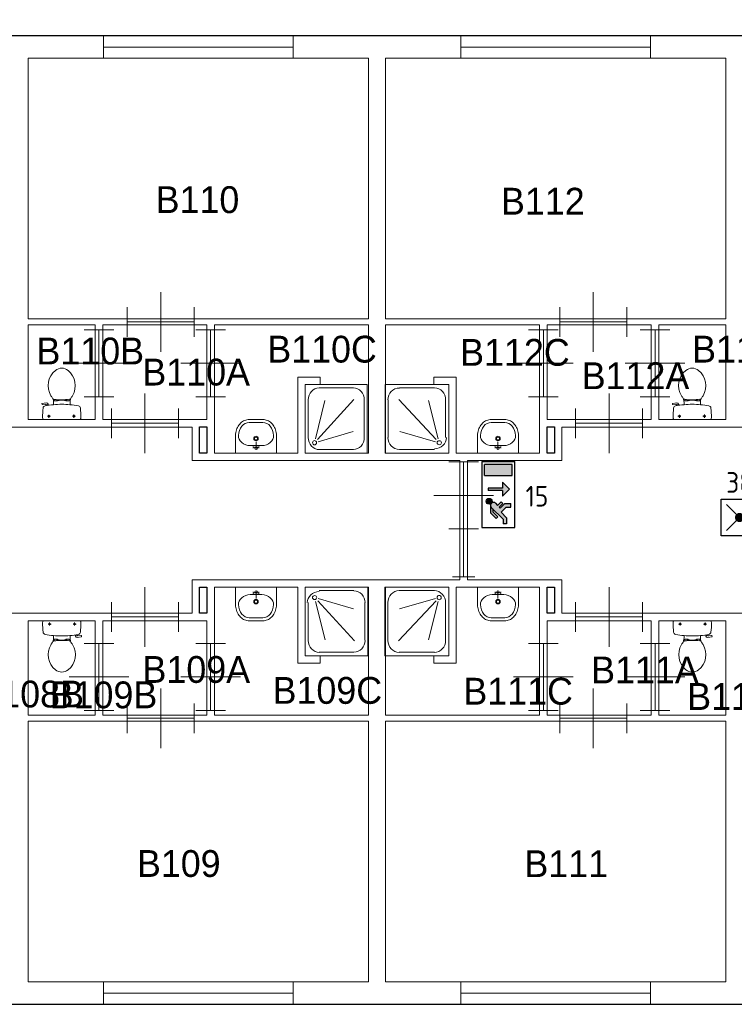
# Model space of a CAD drawing. Header units: millimetres. Extents: x 0 to 597, y 0 to 420.
# Tile 4 of 18: x 162 to 225, y 90 to 176. Entities that reach past the tile are written whole.
import ezdxf
from ezdxf.enums import TextEntityAlignment as Align

# ---------------------------------------------------------------- set-up
doc = ezdxf.new("R2010")
doc.units = ezdxf.units.MM
doc.header["$LTSCALE"] = 100
for name, color, linetype in [('BINNENMUUR', 7, 'Continuous'), ('BOUWKUNDE', 7, 'Continuous'), ('BUITENMUUR', 7, 'Continuous'), ('EL6350--Noodverlichting', 3, 'Continuous'), ('SANITAIR', 7, 'Continuous')]:
    doc.layers.add(name, color=color, linetype=linetype)
doc.layers.add('LABEL', color=7, linetype='Continuous', lineweight=0)
doc.styles.add('dgn175', font='dgn175.shx')
doc.styles.add('ISO18', font='ISO.shx', dxfattribs={"width": 0.9, "height": 1.8})

# ---------------------------------------------------------------- blocks, each defined once
blk = doc.blocks.new('223')
at = {"layer": 'SANITAIR', "color": 7, "linetype": 'Continuous', "lineweight": 0}
for p, q in [((-0.664, 0.874), (-0.193, 0.874)), ((-0.814, 0.207), (-0.814, 0.713)), ((-0.672, 0.721), (-0.171, 0.183)), ((-0.142, 0.192), (-0.271, 0.708)), ((-0.043, 0.713), (-0.043, 0.207)), ((-0.179, 0.153), (-0.66, 0.291)), ((-0.193, 0.046), (-0.664, 0.046))]:
    blk.add_line(p, q, dxfattribs=at)
at = {"layer": 'SANITAIR', "color": 7, "linetype": 'Continuous', "lineweight": 0, "flags": 128}
blk.add_lwpolyline([(-0.857, 0), (0, 0), (0, 0.92), (-0.857, 0.92), (-0.857, 0)], close=True, dxfattribs=at)
at = {"layer": 'SANITAIR', "color": 7, "linetype": 'Continuous', "lineweight": 0}
for centre, major_axis, ratio, start_param, end_param in [((-0.665, 0.714), (0, 0.159), 0.95848, 0, 1.570796), ((-0.193, 0.714), (0, 0.161), 0.931522, 4.712389, 6.283185), ((-0.665, 0.208), (0, 0.159), 0.95848, 1.570796, 3.141593), ((-0.193, 0.208), (0.161, 0), 0.935639, 4.712389, 6.283185)]:
    blk.add_ellipse(centre, major_axis=major_axis, ratio=ratio, start_param=start_param, end_param=end_param, dxfattribs=at)
blk.add_ellipse((-0.129, 0.139), major_axis=(0.0289, 0), ratio=0.935639, dxfattribs=at)
blk = doc.blocks.new('22323')
at = {"layer": 'SANITAIR', "color": 7, "linetype": 'Continuous', "lineweight": 0}
for p, q in [((0.19, -0.046), (0.654, -0.046)), ((0.042, -0.713), (0.042, -0.207)), ((0.14, -0.192), (0.267, -0.708)), ((0.662, -0.721), (0.168, -0.183)), ((0.176, -0.153), (0.65, -0.291)), ((0.802, -0.207), (0.802, -0.713)), ((0.654, -0.874), (0.19, -0.874))]:
    blk.add_line(p, q, dxfattribs=at)
at = {"layer": 'SANITAIR', "color": 7, "linetype": 'Continuous', "lineweight": 0, "flags": 128}
blk.add_lwpolyline([(0.844, 0), (0, 0), (0, -0.92), (0.844, -0.92), (0.844, 0)], close=True, dxfattribs=at)
at = {"layer": 'SANITAIR', "color": 7, "linetype": 'Continuous', "lineweight": 0}
for centre, major_axis, ratio, start_param, end_param in [((0.19, -0.208), (-0.161, 0), 0.922328, 4.712389, 6.283185), ((0.654, -0.208), (0, -0.158), 0.949786, 1.570796, 3.141593), ((0.19, -0.714), (0, -0.161), 0.91739, 4.712389, 6.283185), ((0.654, -0.714), (0, -0.158), 0.949786, 0, 1.570796)]:
    blk.add_ellipse(centre, major_axis=major_axis, ratio=ratio, start_param=start_param, end_param=end_param, dxfattribs=at)
blk.add_ellipse((0.127, -0.139), major_axis=(-0.0289, 0), ratio=0.922328, dxfattribs=at)
blk = doc.blocks.new('2202')
at = {"layer": 'SANITAIR', "color": 7, "linetype": 'Continuous', "lineweight": 0}
for p, q in [((-0.101, 0.27), (-0.101, 0.25)), ((-0.067, 0.25), (-0.067, 0.267)), ((-0.057, 0.25), (-0.057, 0.266)), ((0.057, 0.25), (0.057, 0.267)), ((0.067, 0.25), (0.067, 0.268)), ((0.101, 0.271), (0.101, 0.25)), ((-0.264, 0.204), (-0.266, 0.21)), ((-0.262, 0.216), (-0.21, 0.224)), ((-0.222, 0.205), (-0.259, 0.2)), ((-0.211, 0.197), (-0.208, 0.187)), ((-0.181, 0.202), (-0.21, 0.196)), ((-0.178, 0.192), (-0.183, 0.206)), ((-0.111, 0.23), (-0.111, 0.2)), ((-0.101, 0.25), (-0.057, 0.25)), ((-0.057, 0.255), (-0.035, 0.255)), ((-0.035, 0.255), (-0.035, 0.26)), ((0.035, 0.26), (-0.035, 0.26)), ((0.035, 0.255), (0.035, 0.26)), ((0.057, 0.255), (0.035, 0.255)), ((0.101, 0.25), (0.057, 0.25)), ((0.111, 0.2), (0.111, 0.23)), ((-0.248, 0), (0.248, 0)), ((-0.193, 0.045), (-0.152, 0.045)), ((-0.173, 0.065), (-0.173, 0.025)), ((0.143, 0.045), (0.184, 0.045)), ((0.163, 0.066), (0.163, 0.024))]:
    blk.add_line(p, q, dxfattribs=at)
for centre in [(-0.173, 0.045), (0.163, 0.045)]:
    blk.add_circle(centre, 0.012, dxfattribs=at)
for centre, radius, start, end in [((0, 0.555), 0.135, 50.8792, 129.1208), ((0.08, 0.456), 0.263, 129.1208, 211.0923), ((-0.081, 0.456), 0.263, 328.9077, 50.8792), ((0.241, 0.553), 0.45, 211.0923, 213.8429), ((-0.24, 0.231), 0.129, 0, 33.8429), ((-0.099, 0.29), 0.02, 217.7817, 264.3005), ((-0.009, 1.191), 0.926, 264.3005, 276.9358), ((0.1, 0.292), 0.02, 276.9358, 322.58), ((0.24, 0.231), 0.129, 146.1571, 180), ((-0.241, 0.553), 0.45, 326.1571, 328.9077), ((-0.262, 0.212), 0.005, 98.4779, 195.7398), ((-0.26, 0.205), 0.005, 195.7398, 277.2238), ((0.892, 0.028), 1.15, 173.6509, 180), ((-0.217, 0.151), 0.0335, 100.7271, 173.6509), ((0, -0.995), 1.2, 95.3019, 100.7271), ((-0.221, 0.195), 0.01, 11.8886, 97.2238), ((-0.207, 0.2), 0.025, 15.9272, 98.4779), ((0, -0.992), 1.197, 84.6981, 95.3019), ((0, -0.995), 1.2, 79.2904, 84.6981), ((0.217, 0.151), 0.034, 6.3309, 79.2904), ((-0.893, 0.028), 1.15, 0, 6.3309), ((-0.214, 0.027), 0.0434, 178.9808, 218.2302), ((0.214, 0.027), 0.0434, 321.7698, 1.0192)]:
    blk.add_arc(centre, radius, start, end, dxfattribs=at)
blk = doc.blocks.new('22014')
at = {"layer": 'SANITAIR', "color": 7, "linetype": 'Continuous', "lineweight": 0}
for p, q in [((0.248, 0), (-0.248, 0)), ((-0.143, -0.045), (-0.184, -0.045)), ((-0.163, -0.066), (-0.163, -0.024)), ((0.193, -0.045), (0.152, -0.045)), ((0.173, -0.065), (0.173, -0.025)), ((-0.111, -0.2), (-0.111, -0.23)), ((-0.101, -0.25), (-0.057, -0.25)), ((-0.101, -0.271), (-0.101, -0.25)), ((-0.067, -0.25), (-0.067, -0.268)), ((-0.057, -0.25), (-0.057, -0.267)), ((-0.057, -0.255), (-0.035, -0.255)), ((-0.035, -0.255), (-0.035, -0.26)), ((-0.035, -0.26), (0.035, -0.26)), ((0.057, -0.255), (0.035, -0.255)), ((0.035, -0.255), (0.035, -0.26)), ((0.101, -0.25), (0.057, -0.25)), ((0.057, -0.25), (0.057, -0.266)), ((0.067, -0.25), (0.067, -0.267)), ((0.101, -0.27), (0.101, -0.25)), ((0.111, -0.23), (0.111, -0.2)), ((0.178, -0.192), (0.183, -0.206)), ((0.181, -0.202), (0.21, -0.196)), ((0.211, -0.197), (0.208, -0.187)), ((0.262, -0.216), (0.21, -0.224)), ((0.222, -0.205), (0.259, -0.2)), ((0.264, -0.204), (0.266, -0.21))]:
    blk.add_line(p, q, dxfattribs=at)
for centre in [(-0.163, -0.045), (0.173, -0.045)]:
    blk.add_circle(centre, 0.012, dxfattribs=at)
for centre, radius, start, end in [((-0.214, -0.027), 0.0434, 141.7698, 181.0192), ((0.893, -0.028), 1.15, 180, 186.3309), ((0.214, -0.027), 0.0434, 358.9808, 38.2302), ((-0.892, -0.028), 1.15, 353.6509, 0), ((-0.217, -0.151), 0.034, 186.3309, 259.2904), ((0, 0.995), 1.2, 259.2904, 264.6981), ((-0.24, -0.231), 0.129, 326.1571, 0), ((0, 0.992), 1.197, 264.6981, 275.3019), ((0, 0.995), 1.2, 275.3019, 280.7271), ((0.24, -0.231), 0.129, 180, 213.8429), ((0.207, -0.2), 0.025, 195.9272, 278.4779), ((0.221, -0.195), 0.01, 191.8886, 277.2238), ((0.217, -0.151), 0.0335, 280.7271, 353.6509), ((0.26, -0.205), 0.005, 15.7398, 97.2238), ((0.262, -0.212), 0.005, 278.4779, 15.7398), ((0.081, -0.456), 0.263, 148.9077, 230.8792), ((0.241, -0.553), 0.45, 146.1571, 148.9077), ((-0.1, -0.292), 0.02, 96.9358, 142.58), ((0.009, -1.191), 0.926, 84.3005, 96.9358), ((-0.08, -0.456), 0.263, 309.1208, 31.0923), ((0.099, -0.29), 0.02, 37.7817, 84.3005), ((-0.241, -0.553), 0.45, 31.0923, 33.8429), ((0, -0.555), 0.135, 230.8792, 309.1208)]:
    blk.add_arc(centre, radius, start, end, dxfattribs=at)
blk = doc.blocks.new('22015')
at = {"layer": 'SANITAIR', "color": 7, "linetype": 'Continuous', "lineweight": 0}
for p, q in [((-0.101, 0.27), (-0.101, 0.25)), ((-0.067, 0.25), (-0.067, 0.267)), ((-0.057, 0.25), (-0.057, 0.266)), ((0.057, 0.25), (0.057, 0.267)), ((0.067, 0.25), (0.067, 0.268)), ((0.101, 0.271), (0.101, 0.25)), ((-0.264, 0.204), (-0.266, 0.21)), ((-0.262, 0.216), (-0.21, 0.224)), ((-0.222, 0.205), (-0.259, 0.2)), ((-0.211, 0.197), (-0.208, 0.187)), ((-0.181, 0.202), (-0.21, 0.196)), ((-0.178, 0.192), (-0.183, 0.206)), ((-0.111, 0.23), (-0.111, 0.2)), ((-0.101, 0.25), (-0.057, 0.25)), ((-0.057, 0.255), (-0.035, 0.255)), ((-0.035, 0.255), (-0.035, 0.26)), ((0.035, 0.26), (-0.035, 0.26)), ((0.035, 0.255), (0.035, 0.26)), ((0.057, 0.255), (0.035, 0.255)), ((0.101, 0.25), (0.057, 0.25)), ((0.111, 0.2), (0.111, 0.23)), ((-0.248, 0), (0.248, 0)), ((-0.193, 0.045), (-0.152, 0.045)), ((-0.173, 0.065), (-0.173, 0.025)), ((0.143, 0.045), (0.184, 0.045)), ((0.163, 0.066), (0.163, 0.024))]:
    blk.add_line(p, q, dxfattribs=at)
for centre in [(-0.173, 0.045), (0.163, 0.045)]:
    blk.add_circle(centre, 0.012, dxfattribs=at)
for centre, radius, start, end in [((0, 0.555), 0.135, 50.8792, 129.1208), ((0.08, 0.456), 0.263, 129.1208, 211.0923), ((-0.081, 0.456), 0.263, 328.9077, 50.8792), ((0.241, 0.553), 0.45, 211.0923, 213.8429), ((-0.24, 0.231), 0.129, 0, 33.8429), ((-0.099, 0.29), 0.02, 217.7817, 264.3005), ((-0.009, 1.191), 0.926, 264.3005, 276.9358), ((0.1, 0.292), 0.02, 276.9358, 322.58), ((0.24, 0.231), 0.129, 146.1571, 180), ((-0.241, 0.553), 0.45, 326.1571, 328.9077), ((-0.262, 0.212), 0.005, 98.4779, 195.7398), ((-0.26, 0.205), 0.005, 195.7398, 277.2238), ((0.892, 0.028), 1.15, 173.6509, 180), ((-0.217, 0.151), 0.0335, 100.7271, 173.6509), ((0, -0.995), 1.2, 95.3019, 100.7271), ((-0.221, 0.195), 0.01, 11.8886, 97.2238), ((-0.207, 0.2), 0.025, 15.9272, 98.4779), ((0, -0.992), 1.197, 84.6981, 95.3019), ((0, -0.995), 1.2, 79.2904, 84.6981), ((0.217, 0.151), 0.034, 6.3309, 79.2904), ((-0.893, 0.028), 1.15, 0, 6.3309), ((-0.214, 0.027), 0.0434, 178.9808, 218.2302), ((0.214, 0.027), 0.0434, 321.7698, 1.0192)]:
    blk.add_arc(centre, radius, start, end, dxfattribs=at)
blk = doc.blocks.new('22116')
at = {"layer": 'SANITAIR', "color": 7, "linetype": 'Continuous', "lineweight": 0}
for p, q in [((-0.079, -0.1), (0.079, -0.1)), ((0, -0.065), (-0.045, -0.082)), ((-0.037, -0.064), (-0.029, -0.089)), ((0, -0.065), (0.045, -0.082)), ((0, -0.065), (0, -0.153)), ((0.037, -0.064), (0.029, -0.089)), ((0.091, -0.41), (-0.091, -0.41))]:
    blk.add_line(p, q, dxfattribs=at)
at = {"layer": 'SANITAIR', "color": 7, "linetype": 'Continuous', "lineweight": 0, "flags": 128}
blk.add_lwpolyline([(-0.275, 0), (-0.275, -0.235), (-0.275, -0.235), (-0.274, -0.255), (-0.271, -0.274), (-0.268, -0.292), (-0.263, -0.31), (-0.256, -0.328), (-0.249, -0.345), (-0.24, -0.361), (-0.23, -0.376), (-0.219, -0.389), (-0.207, -0.402), (-0.195, -0.413), (-0.181, -0.423), (-0.167, -0.432), (-0.153, -0.439), (-0.138, -0.444), (-0.122, -0.448), (-0.107, -0.45), (-0.091, -0.45), (-0.091, -0.45), (0.091, -0.45), (0.091, -0.45), (0.107, -0.45), (0.122, -0.448), (0.138, -0.444), (0.153, -0.439), (0.167, -0.432), (0.181, -0.423), (0.195, -0.413), (0.207, -0.402), (0.219, -0.389), (0.23, -0.376), (0.24, -0.361), (0.249, -0.345), (0.256, -0.328), (0.263, -0.31), (0.268, -0.292), (0.271, -0.274), (0.274, -0.255), (0.275, -0.235), (0.275, -0.235), (0.275, 0), (-0.275, 0)], close=True, dxfattribs=at)
at = {"layer": 'SANITAIR', "color": 7, "linetype": 'Continuous', "lineweight": 0}
for centre, radius in [((0, -0.065), 0.0175), ((0, -0.195), 0.03), ((0, -0.195), 0.02)]:
    blk.add_circle(centre, radius, dxfattribs=at)
for centre, major_axis, ratio, start_param, end_param in [((-0.096, -0.21), (0.136, 0.04), 0.751905, 1.224555, 2.997882), ((0.096, -0.21), (-0.136, 0.04), 0.751905, 3.285304, 5.05863), ((-0.096, -0.23), (-0.002, 0.18), 0.771034, 1.586336, 3.157127), ((0.096, -0.23), (-0.002, -0.18), 0.771034, 6.267651, 7.838442)]:
    blk.add_ellipse(centre, major_axis=major_axis, ratio=ratio, start_param=start_param, end_param=end_param, dxfattribs=at)
blk = doc.blocks.new('22046')
at = {"layer": 'SANITAIR', "color": 7, "linetype": 'Continuous', "lineweight": 0}
for p, q in [((0.248, 0), (-0.248, 0)), ((-0.143, -0.045), (-0.184, -0.045)), ((-0.163, -0.066), (-0.163, -0.024)), ((0.193, -0.045), (0.152, -0.045)), ((0.173, -0.065), (0.173, -0.025)), ((-0.111, -0.2), (-0.111, -0.23)), ((-0.101, -0.25), (-0.057, -0.25)), ((-0.101, -0.271), (-0.101, -0.25)), ((-0.067, -0.25), (-0.067, -0.268)), ((-0.057, -0.25), (-0.057, -0.267)), ((-0.057, -0.255), (-0.035, -0.255)), ((-0.035, -0.255), (-0.035, -0.26)), ((-0.035, -0.26), (0.035, -0.26)), ((0.057, -0.255), (0.035, -0.255)), ((0.035, -0.255), (0.035, -0.26)), ((0.101, -0.25), (0.057, -0.25)), ((0.057, -0.25), (0.057, -0.266)), ((0.067, -0.25), (0.067, -0.267)), ((0.101, -0.27), (0.101, -0.25)), ((0.111, -0.23), (0.111, -0.2)), ((0.178, -0.192), (0.183, -0.206)), ((0.181, -0.202), (0.21, -0.196)), ((0.211, -0.197), (0.208, -0.187)), ((0.262, -0.216), (0.21, -0.224)), ((0.222, -0.205), (0.259, -0.2)), ((0.264, -0.204), (0.266, -0.21))]:
    blk.add_line(p, q, dxfattribs=at)
for centre in [(-0.163, -0.045), (0.173, -0.045)]:
    blk.add_circle(centre, 0.012, dxfattribs=at)
for centre, radius, start, end in [((-0.214, -0.027), 0.0434, 141.7698, 181.0192), ((0.893, -0.028), 1.15, 180, 186.3309), ((0.214, -0.027), 0.0434, 358.9808, 38.2302), ((-0.892, -0.028), 1.15, 353.6509, 0), ((-0.217, -0.151), 0.034, 186.3309, 259.2904), ((0, 0.995), 1.2, 259.2904, 264.6981), ((-0.24, -0.231), 0.129, 326.1571, 0), ((0, 0.992), 1.197, 264.6981, 275.3019), ((0, 0.995), 1.2, 275.3019, 280.7271), ((0.24, -0.231), 0.129, 180, 213.8429), ((0.207, -0.2), 0.025, 195.9272, 278.4779), ((0.221, -0.195), 0.01, 191.8886, 277.2238), ((0.217, -0.151), 0.0335, 280.7271, 353.6509), ((0.26, -0.205), 0.005, 15.7398, 97.2238), ((0.262, -0.212), 0.005, 278.4779, 15.7398), ((0.081, -0.456), 0.263, 148.9077, 230.8792), ((0.241, -0.553), 0.45, 146.1571, 148.9077), ((-0.1, -0.292), 0.02, 96.9358, 142.58), ((0.009, -1.191), 0.926, 84.3005, 96.9358), ((-0.08, -0.456), 0.263, 309.1208, 31.0923), ((0.099, -0.29), 0.02, 37.7817, 84.3005), ((-0.241, -0.553), 0.45, 31.0923, 33.8429), ((0, -0.555), 0.135, 230.8792, 309.1208)]:
    blk.add_arc(centre, radius, start, end, dxfattribs=at)
blk = doc.blocks.new('22138')
at = {"layer": 'SANITAIR', "color": 7, "linetype": 'Continuous', "lineweight": 0}
for p, q in [((-0.079, -0.1), (0.079, -0.1)), ((0, -0.065), (-0.045, -0.082)), ((-0.037, -0.064), (-0.029, -0.089)), ((0, -0.065), (0.045, -0.082)), ((0, -0.065), (0, -0.153)), ((0.037, -0.064), (0.029, -0.089)), ((0.091, -0.41), (-0.091, -0.41))]:
    blk.add_line(p, q, dxfattribs=at)
at = {"layer": 'SANITAIR', "color": 7, "linetype": 'Continuous', "lineweight": 0, "flags": 128}
blk.add_lwpolyline([(-0.275, 0), (-0.275, -0.235), (-0.275, -0.235), (-0.274, -0.255), (-0.271, -0.274), (-0.268, -0.292), (-0.263, -0.31), (-0.256, -0.328), (-0.249, -0.345), (-0.24, -0.361), (-0.23, -0.376), (-0.219, -0.389), (-0.207, -0.402), (-0.195, -0.413), (-0.181, -0.423), (-0.167, -0.432), (-0.153, -0.439), (-0.138, -0.444), (-0.122, -0.448), (-0.107, -0.45), (-0.091, -0.45), (-0.091, -0.45), (0.091, -0.45), (0.091, -0.45), (0.107, -0.45), (0.122, -0.448), (0.138, -0.444), (0.153, -0.439), (0.167, -0.432), (0.181, -0.423), (0.195, -0.413), (0.207, -0.402), (0.219, -0.389), (0.23, -0.376), (0.24, -0.361), (0.249, -0.345), (0.256, -0.328), (0.263, -0.31), (0.268, -0.292), (0.271, -0.274), (0.274, -0.255), (0.275, -0.235), (0.275, -0.235), (0.275, 0), (-0.275, 0)], close=True, dxfattribs=at)
at = {"layer": 'SANITAIR', "color": 7, "linetype": 'Continuous', "lineweight": 0}
for centre, radius in [((0, -0.065), 0.0175), ((0, -0.195), 0.03), ((0, -0.195), 0.02)]:
    blk.add_circle(centre, radius, dxfattribs=at)
for centre, major_axis, ratio, start_param, end_param in [((-0.096, -0.21), (0.136, 0.04), 0.751905, 1.224555, 2.997882), ((0.096, -0.21), (-0.136, 0.04), 0.751905, 3.285304, 5.05863), ((-0.096, -0.23), (-0.002, 0.18), 0.771034, 1.586336, 3.157127), ((0.096, -0.23), (-0.002, -0.18), 0.771034, 6.267651, 7.838442)]:
    blk.add_ellipse(centre, major_axis=major_axis, ratio=ratio, start_param=start_param, end_param=end_param, dxfattribs=at)
blk = doc.blocks.new('22139')
at = {"layer": 'SANITAIR', "color": 7, "linetype": 'Continuous', "lineweight": 0}
for p, q in [((-0.091, 0.41), (0.091, 0.41)), ((0, 0.065), (0, 0.153)), ((0.079, 0.1), (-0.079, 0.1)), ((0, 0.065), (-0.045, 0.082)), ((-0.037, 0.064), (-0.029, 0.089)), ((0, 0.065), (0.045, 0.082)), ((0.037, 0.064), (0.029, 0.089))]:
    blk.add_line(p, q, dxfattribs=at)
at = {"layer": 'SANITAIR', "color": 7, "linetype": 'Continuous', "lineweight": 0, "flags": 128}
blk.add_lwpolyline([(0.275, 0), (0.275, 0.235), (0.275, 0.235), (0.274, 0.255), (0.271, 0.274), (0.268, 0.292), (0.263, 0.31), (0.256, 0.328), (0.249, 0.345), (0.24, 0.361), (0.23, 0.376), (0.219, 0.389), (0.207, 0.402), (0.195, 0.413), (0.181, 0.423), (0.167, 0.432), (0.153, 0.439), (0.138, 0.444), (0.122, 0.448), (0.107, 0.45), (0.091, 0.45), (0.091, 0.45), (-0.091, 0.45), (-0.091, 0.45), (-0.107, 0.45), (-0.122, 0.448), (-0.138, 0.444), (-0.153, 0.439), (-0.167, 0.432), (-0.181, 0.423), (-0.195, 0.413), (-0.207, 0.402), (-0.219, 0.389), (-0.23, 0.376), (-0.24, 0.361), (-0.249, 0.345), (-0.256, 0.328), (-0.263, 0.31), (-0.268, 0.292), (-0.271, 0.274), (-0.274, 0.255), (-0.275, 0.235), (-0.275, 0.235), (-0.275, 0), (0.275, 0)], close=True, dxfattribs=at)
at = {"layer": 'SANITAIR', "color": 7, "linetype": 'Continuous', "lineweight": 0}
for centre, radius in [((0, 0.195), 0.03), ((0, 0.195), 0.02), ((0, 0.065), 0.0175)]:
    blk.add_circle(centre, radius, dxfattribs=at)
for centre, major_axis, ratio, start_param, end_param in [((-0.096, 0.23), (0.002, 0.18), 0.771034, 6.267651, 7.838442), ((0.096, 0.23), (0.002, -0.18), 0.771034, 1.586336, 3.157127), ((-0.096, 0.21), (0.136, -0.04), 0.751905, 3.285304, 5.05863), ((0.096, 0.21), (-0.136, -0.04), 0.751905, 1.224555, 2.997882)]:
    blk.add_ellipse(centre, major_axis=major_axis, ratio=ratio, start_param=start_param, end_param=end_param, dxfattribs=at)
blk = doc.blocks.new('22140')
at = {"layer": 'SANITAIR', "color": 7, "linetype": 'Continuous', "lineweight": 0}
for p, q in [((-0.091, 0.41), (0.091, 0.41)), ((0, 0.065), (0, 0.153)), ((0.079, 0.1), (-0.079, 0.1)), ((0, 0.065), (-0.045, 0.082)), ((-0.037, 0.064), (-0.029, 0.089)), ((0, 0.065), (0.045, 0.082)), ((0.037, 0.064), (0.029, 0.089))]:
    blk.add_line(p, q, dxfattribs=at)
at = {"layer": 'SANITAIR', "color": 7, "linetype": 'Continuous', "lineweight": 0, "flags": 128}
blk.add_lwpolyline([(0.275, 0), (0.275, 0.235), (0.275, 0.235), (0.274, 0.255), (0.271, 0.274), (0.268, 0.292), (0.263, 0.31), (0.256, 0.328), (0.249, 0.345), (0.24, 0.361), (0.23, 0.376), (0.219, 0.389), (0.207, 0.402), (0.195, 0.413), (0.181, 0.423), (0.167, 0.432), (0.153, 0.439), (0.138, 0.444), (0.122, 0.448), (0.107, 0.45), (0.091, 0.45), (0.091, 0.45), (-0.091, 0.45), (-0.091, 0.45), (-0.107, 0.45), (-0.122, 0.448), (-0.138, 0.444), (-0.153, 0.439), (-0.167, 0.432), (-0.181, 0.423), (-0.195, 0.413), (-0.207, 0.402), (-0.219, 0.389), (-0.23, 0.376), (-0.24, 0.361), (-0.249, 0.345), (-0.256, 0.328), (-0.263, 0.31), (-0.268, 0.292), (-0.271, 0.274), (-0.274, 0.255), (-0.275, 0.235), (-0.275, 0.235), (-0.275, 0), (0.275, 0)], close=True, dxfattribs=at)
at = {"layer": 'SANITAIR', "color": 7, "linetype": 'Continuous', "lineweight": 0}
for centre, radius in [((0, 0.195), 0.03), ((0, 0.195), 0.02), ((0, 0.065), 0.0175)]:
    blk.add_circle(centre, radius, dxfattribs=at)
for centre, major_axis, ratio, start_param, end_param in [((-0.096, 0.23), (0.002, 0.18), 0.771034, 6.267651, 7.838442), ((0.096, 0.23), (0.002, -0.18), 0.771034, 1.586336, 3.157127), ((-0.096, 0.21), (0.136, -0.04), 0.751905, 3.285304, 5.05863), ((0.096, 0.21), (-0.136, -0.04), 0.751905, 1.224555, 2.997882)]:
    blk.add_ellipse(centre, major_axis=major_axis, ratio=ratio, start_param=start_param, end_param=end_param, dxfattribs=at)
blk = doc.blocks.new('20438')
at = {"layer": 'BOUWKUNDE', "color": 7, "linetype": 'Continuous', "lineweight": 0}
for p, q in [((-2.55, 0.15), (-2.55, -0.15)), ((0, 0.15), (0, -0.15)), ((0, 0), (-2.55, 0))]:
    blk.add_line(p, q, dxfattribs=at)
blk = doc.blocks.new('20439')
at = {"layer": 'BOUWKUNDE', "color": 7, "linetype": 'Continuous', "lineweight": 0}
for p, q in [((-2.55, 0.15), (-2.55, -0.15)), ((0, 0.15), (0, -0.15)), ((0, 0), (-2.55, 0))]:
    blk.add_line(p, q, dxfattribs=at)
blk = doc.blocks.new('20443')
at = {"layer": 'BOUWKUNDE', "color": 7, "linetype": 'Continuous', "lineweight": 0}
for p, q in [((-0.15, 0), (0.15, 0)), ((0, 0), (0, -0.644)), ((-0.15, -0.644), (0.15, -0.644))]:
    blk.add_line(p, q, dxfattribs=at)
blk = doc.blocks.new('20451')
at = {"layer": 'BOUWKUNDE', "color": 7, "linetype": 'Continuous', "lineweight": 0}
for p, q in [((-2.55, 0.15), (-2.55, -0.15)), ((0, 0.15), (0, -0.15)), ((0, 0), (-2.55, 0))]:
    blk.add_line(p, q, dxfattribs=at)
blk = doc.blocks.new('20452')
at = {"layer": 'BOUWKUNDE', "color": 7, "linetype": 'Continuous', "lineweight": 0}
for p, q in [((-2.55, 0.15), (-2.55, -0.15)), ((0, 0.15), (0, -0.15)), ((0, 0), (-2.55, 0))]:
    blk.add_line(p, q, dxfattribs=at)
blk = doc.blocks.new('20274')
at = {"layer": 'BOUWKUNDE', "color": 7, "linetype": 'Continuous', "lineweight": 0}
for p, q in [((0.45, 0), (0.45, 0.4)), ((0, -0.2), (0, 0.2)), ((0.9, -0.2), (0.9, 0.2)), ((0, 0), (0.9, 0)), ((0.45, -0.4), (0.45, 0))]:
    blk.add_line(p, q, dxfattribs=at)
blk = doc.blocks.new('20275')
at = {"layer": 'BOUWKUNDE', "color": 7, "linetype": 'Continuous', "lineweight": 0}
for p, q in [((-0.2, 0), (0.2, 0)), ((0, 0), (0, -0.9)), ((-0.4, -0.45), (0, -0.45)), ((0, -0.45), (0.4, -0.45)), ((-0.2, -0.9), (0.2, -0.9))]:
    blk.add_line(p, q, dxfattribs=at)
blk = doc.blocks.new('20276')
at = {"layer": 'BOUWKUNDE', "color": 7, "linetype": 'Continuous', "lineweight": 0}
for p, q in [((0.45, 0), (0.45, 0.4)), ((0, -0.2), (0, 0.2)), ((0.9, -0.2), (0.9, 0.2)), ((0, 0), (0.9, 0)), ((0.45, -0.4), (0.45, 0))]:
    blk.add_line(p, q, dxfattribs=at)
blk = doc.blocks.new('20277')
at = {"layer": 'BOUWKUNDE', "color": 7, "linetype": 'Continuous', "lineweight": 0}
for p, q in [((0.2, 0.9), (-0.2, 0.9)), ((0, 0), (0, 0.9)), ((0, 0.45), (-0.4, 0.45)), ((0.4, 0.45), (0, 0.45)), ((0.2, 0), (-0.2, 0))]:
    blk.add_line(p, q, dxfattribs=at)
blk = doc.blocks.new('20280')
at = {"layer": 'BOUWKUNDE', "color": 7, "linetype": 'Continuous', "lineweight": 0}
for p, q in [((0.45, 0), (0.45, 0.4)), ((0, -0.2), (0, 0.2)), ((0.9, -0.2), (0.9, 0.2)), ((0, 0), (0.9, 0)), ((0.45, -0.4), (0.45, 0))]:
    blk.add_line(p, q, dxfattribs=at)
blk = doc.blocks.new('20282')
at = {"layer": 'BOUWKUNDE', "color": 7, "linetype": 'Continuous', "lineweight": 0}
for p, q in [((-0.2, 0), (0.2, 0)), ((0, 0), (0, -0.9)), ((-0.4, -0.45), (0, -0.45)), ((0, -0.45), (0.4, -0.45)), ((-0.2, -0.9), (0.2, -0.9))]:
    blk.add_line(p, q, dxfattribs=at)
blk = doc.blocks.new('20291')
at = {"layer": 'BOUWKUNDE', "color": 7, "linetype": 'Continuous', "lineweight": 0}
for p, q in [((-0.2, 0), (0.2, 0)), ((0, 0), (0, -0.9)), ((-0.4, -0.45), (0, -0.45)), ((0, -0.45), (0.4, -0.45)), ((-0.2, -0.9), (0.2, -0.9))]:
    blk.add_line(p, q, dxfattribs=at)
blk = doc.blocks.new('20292')
at = {"layer": 'BOUWKUNDE', "color": 7, "linetype": 'Continuous', "lineweight": 0}
for p, q in [((0.45, 0), (0.45, 0.4)), ((0, -0.2), (0, 0.2)), ((0.9, -0.2), (0.9, 0.2)), ((0, 0), (0.9, 0)), ((0.45, -0.4), (0.45, 0))]:
    blk.add_line(p, q, dxfattribs=at)
blk = doc.blocks.new('20293')
at = {"layer": 'BOUWKUNDE', "color": 7, "linetype": 'Continuous', "lineweight": 0}
for p, q in [((-0.2, 0), (0.2, 0)), ((0, 0), (0, -0.9)), ((-0.4, -0.45), (0, -0.45)), ((0, -0.45), (0.4, -0.45)), ((-0.2, -0.9), (0.2, -0.9))]:
    blk.add_line(p, q, dxfattribs=at)
blk = doc.blocks.new('20294')
at = {"layer": 'BOUWKUNDE', "color": 7, "linetype": 'Continuous', "lineweight": 0}
for p, q in [((0.45, 0), (0.45, 0.4)), ((0, -0.2), (0, 0.2)), ((0.9, -0.2), (0.9, 0.2)), ((0, 0), (0.9, 0)), ((0.45, -0.4), (0.45, 0))]:
    blk.add_line(p, q, dxfattribs=at)
blk = doc.blocks.new('202125')
at = {"layer": 'BOUWKUNDE', "color": 7, "linetype": 'Continuous', "lineweight": 0}
for p, q in [((-0.2, 0), (0.2, 0)), ((0, 0), (0, -0.9)), ((-0.4, -0.45), (0, -0.45)), ((0, -0.45), (0.4, -0.45)), ((-0.2, -0.9), (0.2, -0.9))]:
    blk.add_line(p, q, dxfattribs=at)
blk = doc.blocks.new('202126')
at = {"layer": 'BOUWKUNDE', "color": 7, "linetype": 'Continuous', "lineweight": 0}
for p, q in [((-0.2, 0), (0.2, 0)), ((0, 0), (0, -0.9)), ((-0.4, -0.45), (0, -0.45)), ((0, -0.45), (0.4, -0.45)), ((-0.2, -0.9), (0.2, -0.9))]:
    blk.add_line(p, q, dxfattribs=at)
blk = doc.blocks.new('202127')
at = {"layer": 'BOUWKUNDE', "color": 7, "linetype": 'Continuous', "lineweight": 0}
for p, q in [((0.45, 0), (0.45, 0.4)), ((0, -0.2), (0, 0.2)), ((0.9, -0.2), (0.9, 0.2)), ((0, 0), (0.9, 0)), ((0.45, -0.4), (0.45, 0))]:
    blk.add_line(p, q, dxfattribs=at)
blk = doc.blocks.new('202134')
at = {"layer": 'BOUWKUNDE', "color": 7, "linetype": 'Continuous', "lineweight": 0}
for p, q in [((0.45, 0), (0.45, 0.4)), ((0, -0.2), (0, 0.2)), ((0.9, -0.2), (0.9, 0.2)), ((0, 0), (0.9, 0)), ((0.45, -0.4), (0.45, 0))]:
    blk.add_line(p, q, dxfattribs=at)
blk = doc.blocks.new('202170')
at = {"layer": 'BOUWKUNDE', "color": 7, "linetype": 'Continuous', "lineweight": 0}
for p, q in [((-0.2, 0), (0.2, 0)), ((0, 0), (0, -0.9)), ((-0.4, -0.45), (0, -0.45)), ((0, -0.45), (0.4, -0.45)), ((-0.2, -0.9), (0.2, -0.9))]:
    blk.add_line(p, q, dxfattribs=at)
blk = doc.blocks.new('202172')
at = {"layer": 'BOUWKUNDE', "color": 7, "linetype": 'Continuous', "lineweight": 0}
for p, q in [((-0.2, 0), (0.2, 0)), ((0, 0), (0, -0.9)), ((-0.4, -0.45), (0, -0.45)), ((0, -0.45), (0.4, -0.45)), ((-0.2, -0.9), (0.2, -0.9))]:
    blk.add_line(p, q, dxfattribs=at)
blk = doc.blocks.new('202214')
at = {"layer": 'BOUWKUNDE', "color": 7, "linetype": 'Continuous', "lineweight": 0}
for p, q in [((0.45, 0), (0.45, 0.4)), ((0, -0.2), (0, 0.2)), ((0.9, -0.2), (0.9, 0.2)), ((0, 0), (0.9, 0)), ((0.45, -0.4), (0.45, 0))]:
    blk.add_line(p, q, dxfattribs=at)
blk = doc.blocks.new('AnonymousCell')
at = {"layer": 'BUITENMUUR', "color": 7, "linetype": 'Continuous', "lineweight": 30, "flags": 128}
for points in [[(-24.8, -22.985), (13.97, -22.985), (18.4, -22.985), (26, -22.985), (26, 15.785), (24.8, 15.785), (24.8, 22.985), (-13.97, 22.985), (-18.4, 22.985), (-26, 22.985), (-26, -15.785), (-24.8, -15.785), (-24.8, -22.985)], [(13.6, -8.585), (13.6, -9.985), (-10.4, -9.985), (-10.4, -10.585), (-13, -10.585), (-13, 8.515), (-13.67, 8.515), (-13.67, 9.985), (10.4, 9.985), (10.4, 10.585), (13, 10.585), (13, -8.585), (13.6, -8.585)], [(-7.8, -15.235), (-7.7, -15.235), (-7.7, -15.585), (-7.8, -15.585), (-7.8, -15.235)], [(-3.13, -15.235), (-3.03, -15.235), (-3.03, -15.585), (-3.13, -15.585), (-3.13, -15.235)], [(-7.8, -17.385), (-7.7, -17.385), (-7.7, -17.735), (-7.8, -17.735), (-7.8, -17.385)], [(-3.13, -17.385), (-3.03, -17.385), (-3.03, -17.735), (-3.13, -17.735), (-3.13, -17.385)]]:
    blk.add_lwpolyline(points, close=True, dxfattribs=at)
blk = doc.blocks.new('22332')
at = {"layer": 'SANITAIR', "color": 7, "linetype": 'Continuous', "lineweight": 0}
for p, q in [((0.647, 0.874), (0.188, 0.874)), ((0.042, 0.713), (0.042, 0.207)), ((0.139, 0.192), (0.264, 0.708)), ((0.655, 0.721), (0.166, 0.183)), ((0.793, 0.207), (0.793, 0.713)), ((0.175, 0.153), (0.643, 0.291)), ((0.188, 0.046), (0.647, 0.046))]:
    blk.add_line(p, q, dxfattribs=at)
at = {"layer": 'SANITAIR', "color": 7, "linetype": 'Continuous', "lineweight": 0, "flags": 128}
blk.add_lwpolyline([(0.835, 0), (0, 0), (0, 0.92), (0.835, 0.92), (0.835, 0)], close=True, dxfattribs=at)
at = {"layer": 'SANITAIR', "color": 7, "linetype": 'Continuous', "lineweight": 0}
for centre, major_axis, start_param, end_param in [((0.188, 0.714), (0, 0.161), 0, 1.570796), ((0.648, 0.714), (0, -0.161), 1.570796, 3.141593), ((0.188, 0.208), (0, 0.161), 1.570796, 3.141593), ((0.648, 0.208), (0, -0.161), 0, 1.570796)]:
    blk.add_ellipse(centre, major_axis=major_axis, ratio=0.907609, start_param=start_param, end_param=end_param, dxfattribs=at)
blk.add_ellipse((0.126, 0.139), major_axis=(0, 0.029), ratio=0.907609, dxfattribs=at)
blk = doc.blocks.new('22333')
at = {"layer": 'SANITAIR', "color": 7, "linetype": 'Continuous', "lineweight": 0}
for p, q in [((-0.194, -0.046), (-0.667, -0.046)), ((-0.818, -0.207), (-0.818, -0.713)), ((-0.675, -0.721), (-0.171, -0.183)), ((-0.18, -0.153), (-0.663, -0.291)), ((-0.143, -0.192), (-0.272, -0.708)), ((-0.043, -0.713), (-0.043, -0.207)), ((-0.667, -0.874), (-0.194, -0.874))]:
    blk.add_line(p, q, dxfattribs=at)
at = {"layer": 'SANITAIR', "color": 7, "linetype": 'Continuous', "lineweight": 0, "flags": 128}
blk.add_lwpolyline([(-0.861, 0), (0, 0), (0, -0.92), (-0.861, -0.92), (-0.861, 0)], close=True, dxfattribs=at)
at = {"layer": 'SANITAIR', "color": 7, "linetype": 'Continuous', "lineweight": 0}
for centre, major_axis, start_param, end_param in [((-0.668, -0.208), (0, 0.161), 0, 1.570796), ((-0.194, -0.208), (0, -0.161), 1.570796, 3.141593), ((-0.668, -0.714), (0, 0.161), 1.570796, 3.141593), ((-0.194, -0.714), (0, -0.161), 0, 1.570796)]:
    blk.add_ellipse(centre, major_axis=major_axis, ratio=0.93587, start_param=start_param, end_param=end_param, dxfattribs=at)
blk.add_ellipse((-0.13, -0.139), major_axis=(0, -0.029), ratio=0.93587, dxfattribs=at)
blk = doc.blocks.new('ANV')
for p, q in [((-2.5, 497.5), (497.5, 497.5)), ((-2.5, -2.5), (-2.5, 497.5)), ((70.72325, 70.72325), (424.27675, 424.27675)), ((70.72325, 424.27675), (424.27675, 70.72325)), ((497.5, 497.5), (497.5, -2.5)), ((497.5, -2.5), (-2.5, -2.5))]:
    blk.add_line(p, q)
at = {"const_width": 62.5}
blk.add_lwpolyline([(216.25, 247.5, 1), (278.75, 247.5, 1)], format="xyb", close=True, dxfattribs=at)
blk = doc.blocks.new('nuo')
at = {"ltscale": 5.5}
for points in [[(708, 35), (858, 35), (858, 415), (708, 415)], [(301, 236), (331, 266, 0.388721), (333, 320, -0.055261), (327, 326, 0.375772), (274, 322), (114, 161), (50, 161), (50, 113), (133, 113), (208, 188), (278, 118), (278, 57), (326, 57), (326, 137), (264, 199), (278, 213), (326, 165), (349, 188)], [(274, 322, -0.198912), (303, 334), (200, 334), (123, 256), (145, 234), (213, 302), (254, 302)], [(333, 320, 0.62111), (398, 352, 1), (318, 352, 0.176186), (327, 326, -0.055261)], [(537, 366), (507, 366), (507, 167), (427, 167), (522, 72), (617, 167), (537, 167)]]:
    blk.add_hatch(color=256, dxfattribs=at).paths.add_polyline_path(points)
at = {"color": 0, "linetype": 'Continuous'}
for p, q in [((900, 450), (0, 450)), ((0, 450), (0, 0)), ((708, 415), (858, 415)), ((708, 415), (708, 35)), ((858, 35), (858, 415)), ((900, 450), (900, 0)), ((274, 322), (114, 161)), ((123, 256), (200, 334)), ((145, 234), (213, 302)), ((303, 334), (200, 334)), ((254, 302), (213, 302)), ((114, 161), (50, 161)), ((145, 234), (123, 256)), ((208, 188), (133, 113)), ((278, 118), (208, 188)), ((278, 213), (264, 199)), ((264, 199), (326, 137)), ((326, 165), (278, 213)), ((331, 266), (301, 236)), ((349, 188), (301, 236)), ((326, 137), (326, 57)), ((0, 0), (900, 0)), ((133, 113), (50, 113)), ((278, 118), (278, 57)), ((708, 35), (858, 35))]:
    blk.add_line(p, q, dxfattribs=at)
at = {"ltscale": 5.5}
for p, q in [((507, 167), (507, 366)), ((537, 366), (507, 366)), ((537, 167), (537, 366)), ((50, 113), (50, 161)), ((326, 165), (349, 188)), ((507, 167), (427, 167)), ((617, 167), (537, 167)), ((278, 57), (326, 57))]:
    blk.add_line(p, q, dxfattribs=at)
blk.add_lwpolyline([(427, 167), (522, 72), (617, 167)], dxfattribs=at)
at = {"color": 0, "linetype": 'Continuous'}
blk.add_circle((358, 352), 40, dxfattribs=at)
blk.add_arc((303, 294), 40, 315, 135, dxfattribs=at)

msp = doc.modelspace()

# ---------------------------------------------------------------- linework, layer by layer
at = {"layer": 'BINNENMUUR', "color": 7, "linetype": 'Continuous', "lineweight": 13, "flags": 128}
for points in [[(163.134, 172.34), (163.134, 149.59), (192.839, 149.59), (192.839, 172.34), (163.134, 172.34)], [(194.334, 172.34), (194.334, 149.59), (224.039, 149.59), (224.039, 172.34), (194.334, 172.34)], [(163.134, 140.815), (168.984, 140.815), (168.984, 149.07), (163.134, 149.07), (163.134, 140.815)], [(169.634, 149.07), (169.634, 140.815), (178.734, 140.815), (178.734, 149.07), (169.634, 149.07)], [(179.384, 149.07), (179.384, 137.89), (186.664, 137.89), (186.664, 144.52), (188.614, 144.52), (188.614, 143.87), (187.314, 143.87), (187.314, 137.89), (192.839, 137.89), (192.839, 149.07), (179.384, 149.07)], [(194.334, 137.89), (199.859, 137.89), (199.859, 143.87), (198.559, 143.87), (198.559, 144.52), (200.509, 144.52), (200.509, 137.89), (207.789, 137.89), (207.789, 149.07), (194.334, 149.07), (194.334, 137.89)], [(208.439, 149.07), (208.439, 140.815), (217.539, 140.815), (217.539, 149.07), (208.439, 149.07)], [(218.189, 149.07), (218.189, 140.815), (224.039, 140.815), (224.039, 149.07), (218.189, 149.07)], [(201.477, 137.24), (201.477, 126.84), (209.739, 126.84), (209.739, 123.915), (239.834, 123.915), (239.834, 126.84), (272.139, 126.84), (272.139, 123.915), (302.234, 123.915), (302.234, 126.84), (310.164, 126.84), (310.164, 137.24), (302.234, 137.24), (302.234, 140.165), (272.139, 140.165), (272.139, 137.24), (239.834, 137.24), (239.834, 140.165), (209.739, 140.165), (209.739, 137.24), (201.477, 137.24)], [(179.384, 115.01), (192.839, 115.01), (192.839, 126.19), (187.314, 126.19), (187.314, 120.21), (188.614, 120.21), (188.614, 119.56), (186.664, 119.56), (186.664, 126.19), (179.384, 126.19), (179.384, 115.01)], [(194.334, 115.01), (207.789, 115.01), (207.789, 126.19), (200.509, 126.19), (200.509, 119.56), (198.559, 119.56), (198.559, 120.21), (199.859, 120.21), (199.859, 126.19), (194.334, 126.19), (194.334, 115.01)], [(163.134, 115.01), (168.984, 115.01), (168.984, 123.265), (163.134, 123.265), (163.134, 115.01)], [(169.634, 115.01), (178.734, 115.01), (178.734, 123.265), (169.634, 123.265), (169.634, 115.01)], [(208.439, 115.01), (217.539, 115.01), (217.539, 123.265), (208.439, 123.265), (208.439, 115.01)], [(218.189, 115.01), (224.039, 115.01), (224.039, 123.265), (218.189, 123.265), (218.189, 115.01)], [(163.134, 114.49), (163.134, 91.74), (192.839, 91.74), (192.839, 114.49), (163.134, 114.49)], [(194.334, 91.74), (224.039, 91.74), (224.039, 114.49), (194.334, 114.49), (194.334, 91.74)]]:
    msp.add_lwpolyline(points, close=True, dxfattribs=at)
msp.add_lwpolyline([(147.339, 123.915), (177.434, 123.915), (177.434, 126.84), (200.827, 126.84), (200.827, 137.24), (177.434, 137.24), (177.434, 140.165), (161.639, 140.165)], dxfattribs=at)

# ---------------------------------------------------------------- block references
at = {"color": 7, "linetype": 'Continuous', "lineweight": 30, "xscale": 6.5, "yscale": 6.5, "zscale": 6.5}
msp.add_blockref('AnonymousCell', (228.784, 239.193), dxfattribs=at)
at = {"color": 7, "linetype": 'Continuous', "lineweight": 0, "xscale": 6.5, "yscale": 6.5, "zscale": 6.5}
for name, p in [('20452', (186.274, 173.315)), ('20451', (217.474, 173.315)), ('20292', (171.779, 149.33)), ('20280', (209.544, 149.33)), ('20291', (169.309, 148.654)), ('20293', (179.059, 148.654)), ('202126', (208.114, 148.654)), ('202125', (217.864, 148.654)), ('2202', (166.059, 140.815)), ('22015', (221.114, 140.815)), ('22332', (187.314, 137.89)), ('223', (199.859, 137.89)), ('20294', (170.401, 140.49)), ('202127', (210.922, 140.49)), ('22139', (183.024, 137.89)), ('22140', (204.149, 137.89)), ('202172', (201.152, 137.117)), ('20443', (201.152, 131.267)), ('202214', (170.401, 123.59)), ('22138', (183.024, 126.19)), ('22323', (187.314, 126.19)), ('22333', (199.859, 126.19)), ('22116', (204.149, 126.19)), ('20274', (210.922, 123.59)), ('22014', (166.059, 123.265)), ('22046', (221.114, 123.265)), ('202170', (169.309, 121.276)), ('20282', (179.059, 121.276)), ('20277', (208.114, 115.426)), ('20275', (217.864, 121.276)), ('202134', (171.779, 114.75)), ('20276', (209.544, 114.75)), ('20439', (186.274, 90.765)), ('20438', (217.474, 90.765))]:
    msp.add_blockref(name, p, dxfattribs=at)
at = {"layer": 'EL6350--Noodverlichting', "xscale": 0.006399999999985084, "yscale": 0.006399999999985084, "zscale": 0.006399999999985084, "rotation": 90}
msp.add_blockref('nuo', (205.625, 131.392), dxfattribs=at)
at = {"layer": 'EL6350--Noodverlichting', "xscale": 0.006399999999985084, "yscale": 0.006399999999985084, "zscale": 0.006399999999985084}
msp.add_blockref('ANV', (223.66, 130.683), dxfattribs=at)

# ---------------------------------------------------------------- texts
at = {"layer": 'EL6350--Noodverlichting', "color": 1, "style": 'ISO18'}
for s, p in [('38', (225.26, 135.332)), ('15', (207.551, 134.126))]:
    msp.add_text(s, height=1.8, dxfattribs=at).set_placement(p, align=Align.MIDDLE)
at = {"layer": 'LABEL', "color": 7, "linetype": 'Continuous', "lineweight": 0, "style": 'dgn175'}
for s, p in [('B110', (174.255, 158.833)), ('B112', (204.409, 158.697)), ('B110B', (163.855, 145.625)), ('B110C', (184.005, 145.788)), ('B112C', (200.847, 145.508)), ('B112B', (221.101, 145.788)), ('B110A', (173.098, 143.786)), ('B112A', (211.461, 143.467)), ('B109A', (173.111, 117.838)), ('B111A', (212.287, 117.792)), ('B108B', (158.603, 115.693)), ('B109B', (165.006, 115.621)), ('B109C', (184.467, 116.011)), ('B111C', (201.126, 115.94)), ('B111B', (220.672, 115.478)), ('B109', (172.624, 100.905)), ('B111', (206.456, 100.892))]:
    msp.add_text(s, height=2.34, dxfattribs=at).set_placement(p)

doc.saveas('drawing.dxf')
